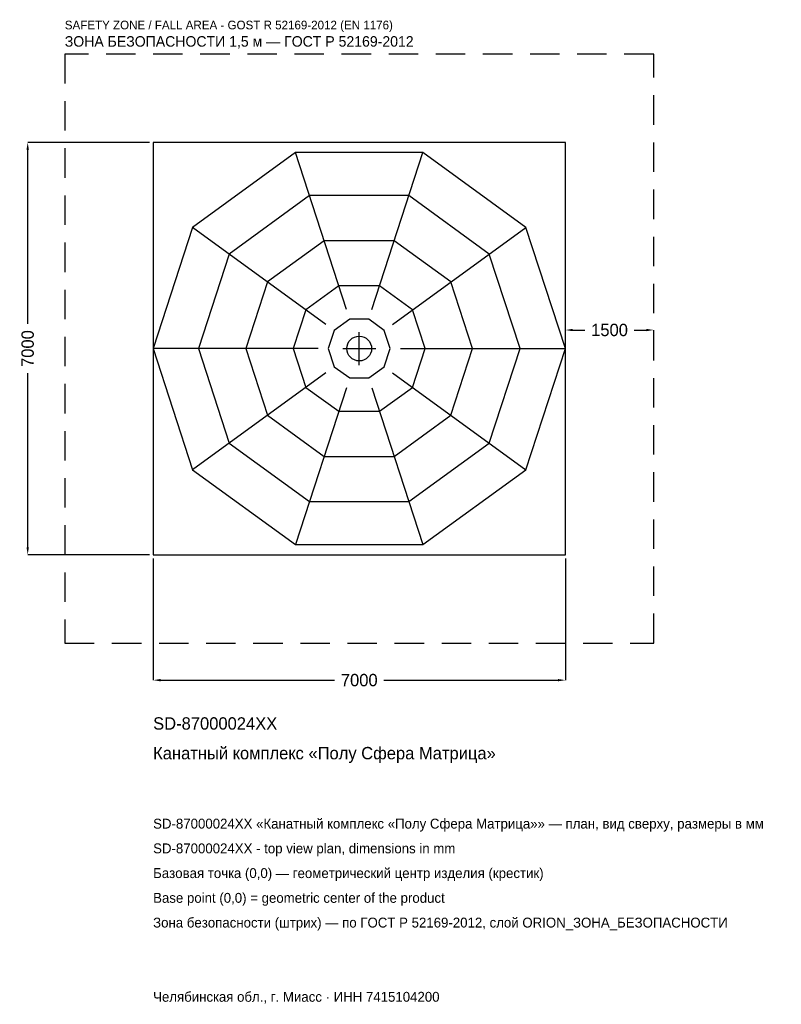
# Model space of a CAD drawing. Header units: metres. Extents: x -5766 to 7167, y -11134 to 5584.
import ezdxf

# ---------------------------------------------------------------- set-up
doc = ezdxf.new("R2010")
doc.units = ezdxf.units.M
doc.linetypes.add('DASHED', pattern=[800, 500, -300])
for name, color, linetype in [('ORION_ДАННЫЕ', 3, 'Continuous'), ('ORION_ЗОНА_БЕЗОПАСНОСТИ', 1, 'Continuous'), ('ORION_КОНТУР', 7, 'Continuous'), ('ORION_РАЗМЕРЫ', 8, 'Continuous')]:
    doc.layers.add(name, color=color, linetype=linetype)
doc.dimstyles.new('ORION', dxfattribs={"dimtxt": 210, "dimasz": 126, "dimexe": 1.25, "dimexo": 63, "dimtad": 1, "dimdec": 0, "dimcen": 2.5, "dimazin": 3, "dimtfac": 1, "dimtmove": 0, "dimatfit": 3, "dimarcsym": 0})

# ---------------------------------------------------------------- blocks, each defined once
blk = doc.blocks.new('_CLOSEDFILLED')
at = {"color": 0, "linetype": 'BYBLOCK'}
blk.add_solid([(-1, 0.16), (0, 0), (-1, -0.16)], dxfattribs=at)
blk = doc.blocks.new('*D1')
for p, q in [((-3500, -3563), (-3500, -5630)), ((3500, -3563), (3500, -5630)), ((-3374, -5630), (-420, -5630)), ((420, -5630), (3374, -5630))]:
    blk.add_line(p, q)
at = {"layer": 'Defpoints'}
for p in [(-3500, -3500), (3500, -3500), (-3500, -5630)]:
    blk.add_point(p, dxfattribs=at)
at = {"layer": 'ORION_РАЗМЕРЫ', "xscale": 126, "yscale": 126, "rotation": 180}
blk.add_blockref('_CLOSEDFILLED', (-3500, -5630), dxfattribs=at)
at = {"layer": 'ORION_РАЗМЕРЫ', "xscale": 126, "yscale": 126}
blk.add_blockref('_CLOSEDFILLED', (3500, -5630), dxfattribs=at)
at = {"layer": 'ORION_РАЗМЕРЫ', "insert": (0, -5630), "char_height": 210, "attachment_point": 5}
blk.add_mtext('7000', dxfattribs=at)
blk = doc.blocks.new('*D2')
for p, q in [((-3563, 3500), (-5630, 3500)), ((-5630, 420), (-5630, 3374)), ((-5630, -3374), (-5630, -420)), ((-3563, -3500), (-5630, -3500))]:
    blk.add_line(p, q)
at = {"layer": 'Defpoints'}
for p in [(-3500, 3500), (-5630, -3500), (-3500, -3500)]:
    blk.add_point(p, dxfattribs=at)
at = {"layer": 'ORION_РАЗМЕРЫ', "xscale": 126, "yscale": 126}
for p, rotation in [((-5630, 3500), 90), ((-5630, -3500), 270)]:
    blk.add_blockref('_CLOSEDFILLED', p, dxfattribs=dict(at, rotation=rotation))
at = {"layer": 'ORION_РАЗМЕРЫ', "insert": (-5630, 0), "char_height": 210, "attachment_point": 5, "rotation": 90}
blk.add_mtext('7000', dxfattribs=at)
blk = doc.blocks.new('*D3')
for p, q in [((3500, 63), (3500, 315)), ((3626, 315), (3830, 315)), ((4670, 315), (4874, 315)), ((5000, 63), (5000, 315))]:
    blk.add_line(p, q)
at = {"layer": 'Defpoints'}
for p in [(3500, 315), (3500, 0), (5000, 0)]:
    blk.add_point(p, dxfattribs=at)
at = {"layer": 'ORION_РАЗМЕРЫ', "xscale": 126, "yscale": 126, "rotation": 180}
blk.add_blockref('_CLOSEDFILLED', (3500, 315), dxfattribs=at)
at = {"layer": 'ORION_РАЗМЕРЫ', "xscale": 126, "yscale": 126}
blk.add_blockref('_CLOSEDFILLED', (5000, 315), dxfattribs=at)
at = {"layer": 'ORION_РАЗМЕРЫ', "insert": (4250, 315), "char_height": 210, "attachment_point": 5}
blk.add_mtext('1500', dxfattribs=at)
blk = doc.blocks.new('ОРИОН SD-87000024XX Канатный комплекс Полу Сфера Матрица')
at = {"layer": 'ORION_ЗОНА_БЕЗОПАСНОСТИ', "linetype": 'DASHED'}
blk.add_lwpolyline([(-5000, -5000), (5000, -5000), (5000, 5000), (-5000, 5000)], close=True, dxfattribs=at)
at = {"layer": 'ORION_КОНТУР'}
for p, q in [((-216.3, 665.7), (-1081.6, 3328.7)), ((216.3, 665.7), (1081.6, 3328.7)), ((-566.3, 411.4), (-2831.6, 2057.2)), ((566.3, 411.4), (2831.6, 2057.2)), ((-700, 0), (-3500, 0)), ((700, 0), (3500, 0)), ((-566.3, -411.4), (-2831.6, -2057.2)), ((566.3, -411.4), (2831.6, -2057.2)), ((-216.3, -665.7), (-1081.6, -3328.7)), ((216.3, -665.7), (1081.6, -3328.7))]:
    blk.add_line(p, q, dxfattribs=at)
for points in [[(-3500, -3500), (3500, -3500), (3500, 3500), (-3500, 3500)], [(3500, 0), (2831.6, 2057.2), (1081.6, 3328.7), (-1081.6, 3328.7), (-2831.6, 2057.2), (-3500, 0), (-2831.6, -2057.2), (-1081.6, -3328.7), (1081.6, -3328.7), (2831.6, -2057.2)], [(2730, 0), (2208.6, 1604.7), (843.6, 2596.4), (-843.6, 2596.4), (-2208.6, 1604.7), (-2730, 0), (-2208.6, -1604.7), (-843.6, -2596.4), (843.6, -2596.4), (2208.6, -1604.7)], [(1925, 0), (1557.4, 1131.5), (594.9, 1830.8), (-594.9, 1830.8), (-1557.4, 1131.5), (-1925, 0), (-1557.4, -1131.5), (-594.9, -1830.8), (594.9, -1830.8), (1557.4, -1131.5)], [(1120, 0), (906.1, 658.3), (346.1, 1065.2), (-346.1, 1065.2), (-906.1, 658.3), (-1120, 0), (-906.1, -658.3), (-346.1, -1065.2), (346.1, -1065.2), (906.1, -658.3)], [(525, 0), (424.7, 308.6), (162.2, 499.3), (-162.2, 499.3), (-424.7, 308.6), (-525, 0), (-424.7, -308.6), (-162.2, -499.3), (162.2, -499.3), (424.7, -308.6)]]:
    blk.add_lwpolyline(points, close=True, dxfattribs=at)
blk.add_circle((0, 0), 210, dxfattribs=at)
at = {"layer": 'ORION_РАЗМЕРЫ'}
for p, q in [((0, -280), (0, 280)), ((-280, 0), (280, 0))]:
    blk.add_line(p, q, dxfattribs=at)
at = {"layer": 'ORION_ДАННЫЕ'}
for tag, p in [('АРТИКУЛ', (-3500, -6470)), ('НАИМЕНОВАНИЕ', (-3500, -6974))]:
    blk.add_attdef(tag, p, '', height=210, dxfattribs=at)
at = {"layer": 'ORION_ДАННЫЕ', "flags": 1}
for tag, p in [('ПРОИЗВОДИТЕЛЬ', (-3500, -7478)), ('ТЕЛЕФОН', (-3500, -7982)), ('САЙТ', (-3500, -8990)), ('АДРЕС', (-3500, -9494)), ('РЕКВИЗИТЫ', (-3500, -9998)), ('ГАБАРИТЫ', (-3500, -10502)), ('ЗОНА_БЕЗОПАСНОСТИ', (-3500, -11006))]:
    blk.add_attdef(tag, p, '', height=210, dxfattribs=at)
at = {"layer": 'ORION_ЗОНА_БЕЗОПАСНОСТИ', "color": 1}
for s, height, p in [('SAFETY ZONE / FALL AREA - GOST R 52169-2012 (EN 1176)', 147, (-5000, 5420)), ('ЗОНА БЕЗОПАСНОСТИ 1,5 м — ГОСТ Р 52169-2012', 178.5, (-5000, 5126))]:
    blk.add_text(s, height=height, dxfattribs=at).set_placement(p)
at = {"layer": 'ORION_РАЗМЕРЫ'}
dim = blk.add_linear_dim(base=(-5630, -3500), p1=(-3500, -3500), p2=(-3500, 3500), angle=90, dimstyle='ORION', dxfattribs=at)
dim.commit()
dim.dimension.update_dxf_attribs({"geometry": '*D2', "text_midpoint": (-5630, 0)})
for base, p1, p2, picture, middle in [((3500, 315), (3500, 0), (5000, 0), '*D3', (4250, 315)), ((-3500, -5630), (-3500, -3500), (3500, -3500), '*D1', (0, -5630))]:
    dim = blk.add_linear_dim(base=base, p1=p1, p2=p2, dimstyle='ORION', dxfattribs=at)
    dim.commit()
    dim.dimension.update_dxf_attribs({"geometry": picture, "text_midpoint": middle})

msp = doc.modelspace()

# ---------------------------------------------------------------- block references
msp.add_blockref('ОРИОН SD-87000024XX Канатный комплекс Полу Сфера Матрица', (0, 0)).add_auto_attribs({'АРТИКУЛ': 'SD-87000024XX', 'НАИМЕНОВАНИЕ': 'Канатный комплекс «Полу Сфера Матрица»'})

# ---------------------------------------------------------------- texts
at = {"layer": 'ORION_ДАННЫЕ', "color": 3}
for s, p in [('SD-87000024XX «Канатный комплекс «Полу Сфера Матрица»» — план, вид сверху, размеры в мм', (-3500, -8150)), ('SD-87000024XX - top view plan, dimensions in mm', (-3500, -8570)), ('Челябинская обл., г. Миасс · ИНН 7415104200', (-3500, -11090))]:
    msp.add_text(s, height=168, dxfattribs=at).set_placement(p)
at = {"layer": 'ORION_ДАННЫЕ', "color": 7}
for s, p in [('Базовая точка (0,0) — геометрический центр изделия (крестик)', (-3500, -8990)), ('Base point (0,0) = geometric center of the product', (-3500, -9410))]:
    msp.add_text(s, height=168, dxfattribs=at).set_placement(p)
at = {"layer": 'ORION_ДАННЫЕ', "color": 1}
msp.add_text('Зона безопасности (штрих) — по ГОСТ Р 52169-2012, слой ORION_ЗОНА_БЕЗОПАСНОСТИ', height=168, dxfattribs=at).set_placement((-3500, -9830))

doc.saveas('drawing.dxf')
